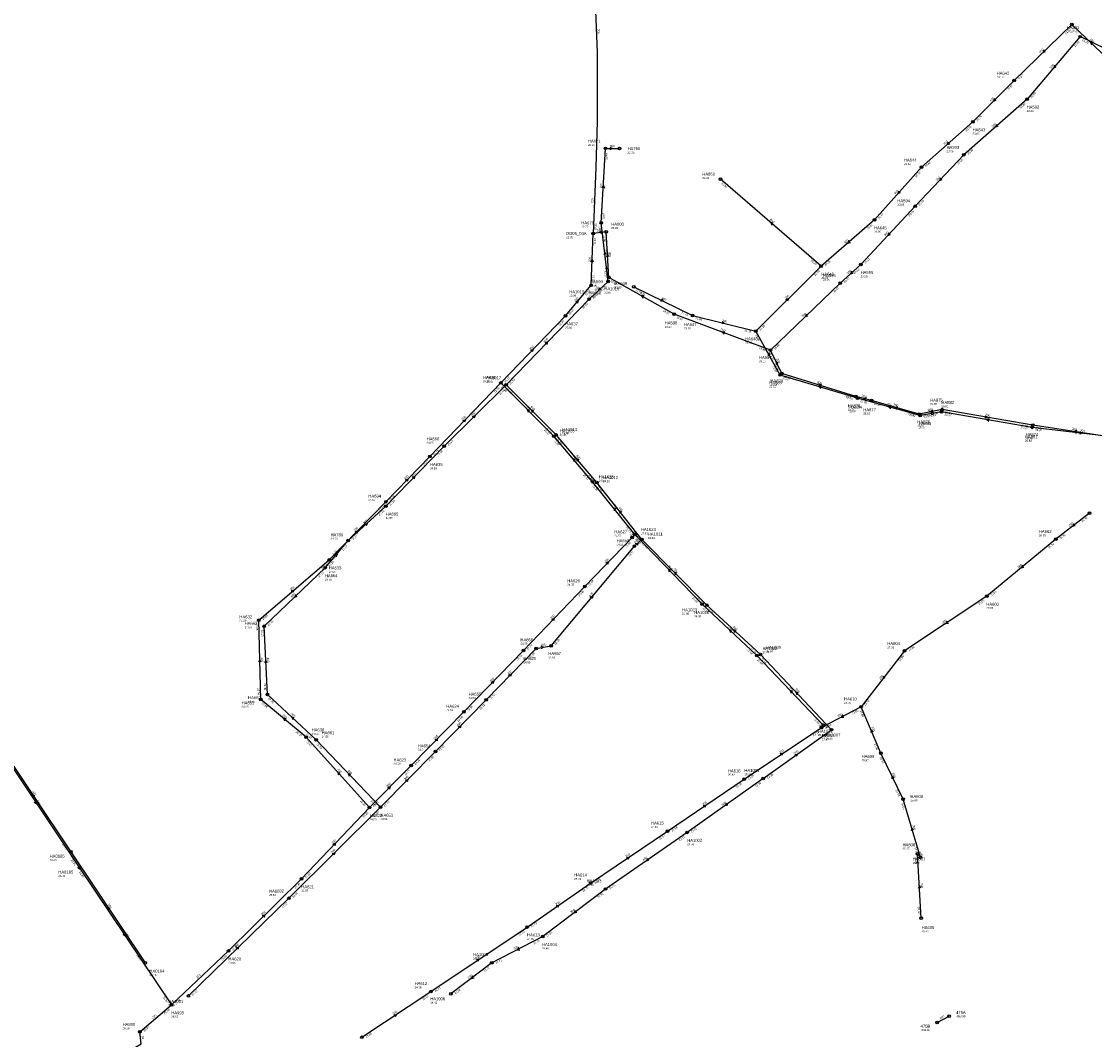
# Model space of a CAD drawing. Header units: metres. Extents: x 179992 to 198392, y 351761 to 369438.
# Tile 98 of 194: x 194643 to 195289, y 359329 to 359941. Entities that reach past the tile are written whole.
import ezdxf

# ---------------------------------------------------------------- set-up
doc = ezdxf.new("R2010")
doc.units = ezdxf.units.M

msp = doc.modelspace()

# ---------------------------------------------------------------- linework, layer by layer
at = {"layer": 'B-WE-RI-DRAINAGE-DRAIN_BETON_200', "linetype": 'Continuous'}
msp.add_lwpolyline([(195193.924, 359339.055), (195201.034, 359342.839)], dxfattribs=at)
at = {"layer": 'B-WE-RI-DRAINAGE-RIOOLPUT_INSPECTIEPUT'}
for centre in [(195201.03, 359342.84), (195193.92, 359339.05)]:
    msp.add_circle(centre, 0.8, dxfattribs=at)
at = {"layer": 'B-WE-RI-GWA-RIOOLLEIDING', "linetype": 'Continuous'}
for points in [[(195303.05, 359920.88), (195280, 359932)], [(195265.29, 359629.69), (195223.75, 359595.4)], [(195223.75, 359595.4), (195174.29, 359562.58)], [(195174.29, 359562.58), (195148.15, 359528.99)], [(195148.15, 359528.99), (195124.24, 359516.45)], [(195160.08, 359500.96), (195148.15, 359528.99)], [(195173.35, 359473.31), (195160.08, 359500.96)], [(195183.9, 359438.35), (195173.35, 359473.31)], [(195184.31, 359401.79), (195182.07, 359440.53)], [(195182.07, 359440.53), (195183.9, 359438.35)]]:
    msp.add_lwpolyline(points, dxfattribs=at)
at = {"layer": 'B-WE-RI-GWA-RIOOLLEIDING_BETON_300', "linetype": 'Continuous'}
for points in [[(195077.8, 359485.42), (195124.24, 359516.45)], [(195031.64, 359454.12), (195077.8, 359485.42)], [(194985.38, 359422.88), (195031.64, 359454.12)], [(194947.147, 359396.46), (194985.38, 359422.88)], [(194889.24, 359357.59), (194947.147, 359396.46)], [(194847.71, 359330.13), (194889.24, 359357.59)]]:
    msp.add_lwpolyline(points, dxfattribs=at)
at = {"layer": 'B-WE-RI-GWA-RIOOLLEIDING_PVC_200', "linetype": 'Continuous'}
msp.add_lwpolyline([(195285.52, 359645.41), (195265.29, 359629.69)], dxfattribs=at)
at = {"layer": 'B-WE-RI-GWA-RIOOLPUT_INSPECTIEPUT'}
for centre in [(195280, 359932), (195285.52, 359645.41), (195265.29, 359629.69), (195223.75, 359595.4), (195174.29, 359562.58), (195148.15, 359528.99), (195124.24, 359516.45), (195160.08, 359500.96), (195077.8, 359485.42), (195173.35, 359473.31), (195031.64, 359454.12), (195182.07, 359440.53), (195183.9, 359438.35), (194985.38, 359422.88), (195184.31, 359401.79), (194947.15, 359396.46), (194889.24, 359357.59), (194847.71, 359330.13)]:
    msp.add_circle(centre, 0.8, dxfattribs=at)
at = {"layer": 'B-WE-RI-GWA_STROMINGSRICHTING'}
for points in [[(195276.1, 359639), (195275.4, 359637.55), (195276.98, 359637.87)], [(195245.17, 359614.02), (195244.52, 359612.55), (195246.09, 359612.91)], [(195199.82, 359580.39), (195199.02, 359578.99), (195200.62, 359579.19)], [(195161.54, 359547.36), (195161.22, 359545.79), (195162.67, 359546.48)], [(195137.14, 359524.03), (195136.2, 359522.72), (195137.8, 359522.75)], [(195155.34, 359513.93), (195154.11, 359514.97), (195154.02, 359513.37)], [(195099.42, 359500.73), (195101.02, 359500.93), (195100.22, 359499.54)], [(195167.99, 359486.15), (195166.71, 359487.14), (195166.69, 359485.53)], [(195053.12, 359469.56), (195054.72, 359469.77), (195053.93, 359468.37)], [(195179.73, 359454.66), (195178.62, 359455.83), (195178.35, 359454.24)], [(195182.58, 359441.14), (195182.98, 359439.44), (195181.38, 359440.13)], [(195006.91, 359438.29), (195008.51, 359438.5), (195007.72, 359437.1)], [(195183.99, 359419.76), (195183.19, 359421.16), (195182.55, 359419.68)], [(194964.67, 359409.44), (194966.26, 359409.67), (194965.49, 359408.26)], [(194916.6, 359376.82), (194918.19, 359377.03), (194917.4, 359375.62)], [(194866.88, 359343.67), (194868.47, 359343.86), (194867.67, 359342.47)]]:
    msp.add_lwpolyline(points, dxfattribs=at)
at = {"layer": 'B-WE-RI-HWA-RIOOLLEIDING', "linetype": 'Continuous'}
for points in [[(195145.99, 359714.57), (195099.47, 359728.49)], [(195183.72, 359704.1), (195145.99, 359714.57)], [(195196.49, 359706.28), (195183.72, 359704.1)], [(195251, 359697), (195196.49, 359706.28)], [(195311.18, 359689.95), (195251, 359697)]]:
    msp.add_lwpolyline(points, dxfattribs=at)
at = {"layer": 'B-WE-RI-HWA-RIOOLLEIDING_BETON_300', "linetype": 'Continuous'}
for points in [[(195297.26, 359917.99), (195275.02, 359939.37)], [(195084.87, 359754.91), (195124, 359793.99)], [(195011.28, 359781.54), (195046.74, 359764.25)], [(195046.74, 359764.25), (195084.87, 359754.91)], [(194922.55, 359533.12), (194952.54, 359564.02)], [(194891.98, 359502), (194922.55, 359533.12)], [(194858.9, 359468.49), (194891.98, 359502)], [(194803.831, 359413.729), (194858.9, 359468.49)], [(194672.552, 359441.686), (194717.294, 359374.891)], [(194994.29, 359419.315), (194956.537, 359390.694)], [(194743.314, 359354.973), (194803.831, 359413.729)], [(194956.537, 359390.694), (194925.872, 359374.884)]]:
    msp.add_lwpolyline(points, dxfattribs=at)
at = {"layer": 'B-WE-RI-HWA-RIOOLLEIDING_BETON_400', "linetype": 'Continuous'}
for points in [[(195275.02, 359939.37), (195240.24, 359905.64)], [(195240.24, 359905.64), (195215.43, 359880.76)], [(195215.43, 359880.76), (195184.43, 359853.46)], [(195184.43, 359853.46), (195156.24, 359821.76)], [(194961.6, 359565.57), (195011.67, 359625.51)], [(194790.86, 359536.37), (194788.86, 359577.33)], [(194952.54, 359564.02), (194961.6, 359565.57)], [(194820.17, 359509.03), (194790.86, 359536.37)], [(194626.28, 359510.66), (194672.552, 359441.686)], [(194858.9, 359468.49), (194820.17, 359509.03)], [(195043.491, 359453.387), (194994.29, 359419.315)]]:
    msp.add_lwpolyline(points, dxfattribs=at)
at = {"layer": 'B-WE-RI-HWA-RIOOLLEIDING_BETON_500', "linetype": 'Continuous'}
for points in [[(195156.24, 359821.76), (195124, 359793.99)], [(194897.19, 359685.71), (194934.488, 359722.518)], [(194862.14, 359649.62), (194897.19, 359685.71)], [(194839.45, 359628.9), (194862.14, 359649.62)], [(194825.71, 359612.57), (194839.45, 359628.9)], [(195011.67, 359625.51), (195016.163, 359629.631)], [(195055.366, 359589.973), (195016.163, 359629.631)], [(194788.86, 359577.33), (194825.71, 359612.57)], [(195087.513, 359560.376), (195055.366, 359589.973)], [(195130.308, 359515.127), (195087.513, 359560.376)], [(195089.285, 359485.825), (195130.308, 359515.127)], [(195089.285, 359485.825), (195043.491, 359453.387)]]:
    msp.add_lwpolyline(points, dxfattribs=at)
at = {"layer": 'B-WE-RI-HWA-RIOOLLEIDING_BETON_600', "linetype": 'Continuous'}
for points in [[(195124, 359793.99), (195063.481, 359846.242)], [(194964.728, 359692.416), (194934.488, 359722.518)], [(194989.117, 359663.852), (194964.728, 359692.416)], [(195016.163, 359629.631), (194989.117, 359663.852)]]:
    msp.add_lwpolyline(points, dxfattribs=at)
at = {"layer": 'B-WE-RI-HWA-RIOOLLEIDING_BETON_800', "linetype": 'Continuous'}
for points in [[(194991.78, 359820.04), (194994.27, 359864.83)], [(194994.27, 359864.83), (195002.8, 359864.73)], [(194995.851, 359784.683), (194991.78, 359820.04)], [(194984.433, 359774.188), (194995.851, 359784.683)], [(194934.488, 359722.518), (194984.433, 359774.188)]]:
    msp.add_lwpolyline(points, dxfattribs=at)
at = {"layer": 'B-WE-RI-HWA-RIOOLLEIDING_PVC_250', "linetype": 'Continuous'}
msp.add_lwpolyline([(194925.872, 359374.884), (194901.339, 359356.212)], dxfattribs=at)
at = {"layer": 'B-WE-RI-HWA-RIOOLLEIDING_PVC_315', "linetype": 'Continuous'}
msp.add_lwpolyline([(195099.47, 359728.49), (195084.87, 359754.91)], dxfattribs=at)
at = {"layer": 'B-WE-RI-HWA-RIOOLPUT_INSPECTIEPUT'}
for centre in [(195275.02, 359939.37), (195240.24, 359905.64), (195215.43, 359880.76), (194994.27, 359864.83), (195002.8, 359864.73), (195184.43, 359853.46), (195063.48, 359846.24), (194991.78, 359820.04), (195156.24, 359821.76), (195124, 359793.99), (194995.85, 359784.68), (195011.28, 359781.54), (194984.43, 359774.19), (195046.74, 359764.25), (195084.87, 359754.91), (195099.47, 359728.49), (194934.49, 359722.52), (195145.99, 359714.57), (195183.72, 359704.1), (195196.49, 359706.28), (195251, 359697), (194964.73, 359692.42), (194897.19, 359685.71), (194989.12, 359663.85), (194862.14, 359649.62), (194839.45, 359628.9), (195011.67, 359625.51), (195016.16, 359629.63), (194825.71, 359612.57), (195055.37, 359589.97), (194788.86, 359577.33), (194952.54, 359564.02), (194961.6, 359565.57), (195087.51, 359560.38), (194790.86, 359536.37), (194922.55, 359533.12), (194820.17, 359509.03), (195130.31, 359515.13), (194891.98, 359502), (195089.29, 359485.83), (194858.9, 359468.49), (195043.49, 359453.39), (194672.55, 359441.69), (194994.29, 359419.32), (194803.83, 359413.73), (194956.54, 359390.69), (194717.29, 359374.89), (194925.87, 359374.88), (194743.31, 359354.97), (194901.34, 359356.21)]:
    msp.add_circle(centre, 0.8, dxfattribs=at)
at = {"layer": 'B-WE-RI-HWA_STROMINGSRICHTING'}
for points in [[(195258.16, 359924.02), (195257.63, 359922.51), (195259.16, 359922.99)], [(195287.68, 359928.2), (195286.14, 359928.68), (195286.68, 359927.16)], [(195228.34, 359894.73), (195227.83, 359893.2), (195229.36, 359893.71)], [(194996.98, 359865.58), (194998.53, 359864.78), (194996.97, 359864.02)], [(195200.53, 359868.6), (195199.93, 359867.11), (195201.49, 359867.52)], [(194992.23, 359841.04), (194993.02, 359842.43), (194993.66, 359840.96)], [(195170.75, 359839.16), (195170.33, 359837.61), (195171.83, 359838.21)], [(195095.3, 359819.72), (195093.74, 359820.12), (195094.36, 359818.63)], [(195140.74, 359809.36), (195140.12, 359807.88), (195141.68, 359808.27)], [(194994.7, 359801.01), (194993.82, 359802.36), (194993.26, 359800.85)], [(194990.71, 359780.94), (194990.14, 359779.44), (194991.69, 359779.88)], [(195102.91, 359773.94), (195104.43, 359774.45), (195103.92, 359772.92)], [(195028.03, 359774.17), (195029.01, 359772.9), (195027.4, 359772.88)], [(195064.58, 359760.62), (195065.8, 359759.58), (195064.24, 359759.22)], [(194957.94, 359747.82), (194959.46, 359748.35), (194958.98, 359746.82)], [(195093.5, 359740.79), (195092.17, 359741.7), (195092.24, 359740.09)], [(195124.32, 359721.81), (195122.73, 359721.53), (195123.9, 359720.43)], [(194914.31, 359703.61), (194915.84, 359704.11), (194915.32, 359702.59)], [(194951.14, 359706.96), (194949.61, 359707.47), (194950.12, 359705.94)], [(195166.44, 359709.64), (195164.85, 359709.33), (195166.05, 359708.26)], [(195191.4, 359706.14), (195190.1, 359705.19), (195191.65, 359704.72)], [(195225.29, 359702.11), (195223.74, 359701.64), (195225.04, 359700.69)], [(195279.74, 359694.36), (195281.09, 359693.47), (195279.58, 359692.93)], [(194978.41, 359677.51), (194976.92, 359678.13), (194977.31, 359676.57)], [(194878.15, 359667.13), (194879.67, 359667.67), (194879.18, 359666.13)], [(195004.1, 359646.06), (195002.64, 359646.74), (195002.97, 359645.17)], [(194849.25, 359638.82), (194850.8, 359639.26), (194850.22, 359637.76)], [(195012.24, 359627.09), (195013.92, 359627.57), (195013.29, 359625.94)], [(194831.1, 359620.1), (194832.58, 359620.73), (194832.2, 359619.17)], [(195037.29, 359609.28), (195035.76, 359609.8), (195036.26, 359608.27)], [(194807.83, 359596.47), (194807.28, 359594.95), (194808.82, 359595.42)], [(194985.16, 359594.9), (194986.64, 359595.54), (194986.26, 359593.97)], [(195072.99, 359574.73), (195071.44, 359575.17), (195072.01, 359573.67)], [(194955.4, 359565.3), (194957.07, 359564.8), (194955.66, 359563.76)], [(194790.65, 359555.45), (194789.86, 359556.85), (194789.21, 359555.38)], [(194936.03, 359548.04), (194937.54, 359548.57), (194937.06, 359547.04)], [(195110.42, 359537.2), (195108.91, 359537.75), (195109.38, 359536.21)], [(194807.06, 359522.24), (194805.52, 359522.7), (194806.08, 359521.19)], [(194905.74, 359517.04), (194907.27, 359517.56), (194906.77, 359516.03)], [(195108.21, 359500.22), (195109.8, 359500.48), (195109.04, 359499.05)], [(194841.05, 359488.22), (194839.54, 359488.76), (194840.01, 359487.22)], [(194873.92, 359484.73), (194875.44, 359485.24), (194874.94, 359483.71)], [(194650.82, 359475.38), (194649.42, 359476.17), (194649.62, 359474.58)], [(195067.15, 359471.03), (195066.39, 359469.61), (195067.98, 359469.85)], [(194829.84, 359440.6), (194831.37, 359441.11), (194830.85, 359439.58)], [(195019.66, 359437.76), (195018.89, 359436.35), (195020.48, 359436.58)], [(194696.32, 359407.49), (194694.92, 359408.29), (194695.13, 359406.69)], [(194976.13, 359406.45), (194975.41, 359405), (194977, 359405.3)], [(194772.04, 359383.86), (194773.57, 359384.35), (194773.04, 359382.83)], [(194942.15, 359384.09), (194941.2, 359382.79), (194942.81, 359382.81)], [(194914.32, 359366.99), (194913.61, 359365.55), (194915.19, 359365.85)]]:
    msp.add_lwpolyline(points, dxfattribs=at)
at = {"layer": 'B-WE-RI-PERSLEIDING-POMPPUT'}
msp.add_circle((194986.92, 359813.58), 0.8, dxfattribs=at)
at = {"layer": 'B-WE-RI-PERSLEIDING_PP_200', "linetype": 'Continuous'}
msp.add_lwpolyline([(194988.235, 359947.495), (194989.262, 359922.514), (194989.262, 359881.109), (194988.577, 359853.391), (194986.92, 359813.58)], dxfattribs=at)
at = {"layer": 'B-WE-RI-PERSLEIDING_PP_63', "linetype": 'Continuous'}
msp.add_lwpolyline([(194599.199, 359215.166), (194604.753, 359221.383), (194617.936, 359236.097), (194626.874, 359246.095), (194640.027, 359260.712), (194656.321, 359278.844), (194672.723, 359295.848), (194689.276, 359309.542), (194701.315, 359318.119), (194714.858, 359326.245), (194714.14, 359333.42)], dxfattribs=at)
at = {"layer": 'B-WE-RI-VWA-RIOOLLEIDING', "linetype": 'Continuous'}
for points in [[(195100.35, 359729.42), (195093.59, 359743.5)], [(195145.03, 359715.55), (195100.35, 359729.42)], [(195154.31, 359713.1), (195145.03, 359715.55)], [(195183.09, 359704.96), (195154.31, 359713.1)], [(195196.92, 359707.65), (195183.09, 359704.96)], [(195251.47, 359698.33), (195196.92, 359707.65)], [(195301.2, 359690.73), (195251.47, 359698.33)], [(194626.17, 359508.96), (194677.728, 359432.141)], [(194677.728, 359432.141), (194733.127, 359349.619)]]:
    msp.add_lwpolyline(points, dxfattribs=at)
at = {"layer": 'B-WE-RI-VWA-RIOOLLEIDING_BETON_300', "linetype": 'Continuous'}
for points in [[(195280, 359932), (195248.08, 359894.45)], [(195248.08, 359894.45), (195210, 359861)], [(195210, 359861), (195180.61, 359829.97)], [(195180.61, 359829.97), (195148, 359795)], [(194985.67, 359782.44), (194986.92, 359813.58)], [(194994.7, 359814.66), (194986.92, 359813.58)], [(194996.33, 359787.16), (194994.7, 359814.66)], [(195148, 359795), (195135.62, 359783.78)], [(194970.21, 359764.07), (194985.67, 359782.44)], [(195035.59, 359765.03), (194996.33, 359787.16)], [(195135.62, 359783.78), (195093.59, 359743.5)], [(194931.28, 359723.7), (194970.21, 359764.07)], [(195093.59, 359743.5), (195035.59, 359765.03)], [(194888.7, 359679.51), (194931.28, 359723.7)], [(194963.183, 359691.716), (194931.28, 359723.7)], [(194986.554, 359664.312), (194963.183, 359691.716)], [(194862.23, 359652.29), (194888.7, 359679.51)], [(195012.014, 359632.487), (194986.554, 359664.312)], [(194827.97, 359617.23), (194862.23, 359652.29)], [(195010.27, 359630.73), (195012.014, 359632.487)], [(195052.44, 359590.652), (195012.014, 359632.487)], [(194981.94, 359601.35), (195010.27, 359630.73)], [(194785.63, 359581.07), (194827.97, 359617.23)], [(194944.95, 359562.79), (194981.94, 359601.35)], [(195085.431, 359559.701), (195052.44, 359590.652)], [(194786.84, 359533.35), (194785.63, 359581.07)], [(194909.14, 359525.85), (194944.95, 359562.79)], [(195125.517, 359517.721), (195085.431, 359559.701)], [(194814.15, 359510.64), (194786.84, 359533.35)], [(194877.34, 359493.56), (194909.14, 359525.85)], [(195124.24, 359516.45), (195125.517, 359517.721)], [(194852.28, 359468.3), (194814.15, 359510.64)], [(194852.28, 359468.3), (194877.34, 359493.56)], [(194811.4, 359425.44), (194852.28, 359468.3)], [(194767.44, 359382.05), (194811.4, 359425.44)]]:
    msp.add_lwpolyline(points, dxfattribs=at)
at = {"layer": 'B-WE-RI-VWA-RIOOLLEIDING_PVC_200', "linetype": 'Continuous'}
msp.add_lwpolyline([(194714.14, 359333.42), (194733.127, 359349.619)], dxfattribs=at)
at = {"layer": 'B-WE-RI-VWA-RIOOLLEIDING_PVC_315', "linetype": 'Continuous'}
msp.add_lwpolyline([(194733.127, 359349.619), (194767.44, 359382.05)], dxfattribs=at)
at = {"layer": 'B-WE-RI-VWA-RIOOLPUT_INSPECTIEPUT'}
for centre in [(195248.08, 359894.45), (195210, 359861), (195180.61, 359829.97), (194994.7, 359814.66), (195148, 359795), (194996.33, 359787.16), (194985.67, 359782.44), (195135.62, 359783.78), (194970.21, 359764.07), (195035.59, 359765.03), (195093.59, 359743.5), (195100.35, 359729.42), (194931.28, 359723.7), (195145.03, 359715.55), (195154.31, 359713.1), (195183.09, 359704.96), (195196.92, 359707.65), (195251.47, 359698.33), (194963.18, 359691.72), (194888.7, 359679.51), (194986.55, 359664.31), (194862.23, 359652.29), (195012.01, 359632.49), (195010.27, 359630.73), (194827.97, 359617.23), (194981.94, 359601.35), (195052.44, 359590.65), (194785.63, 359581.07), (194944.95, 359562.79), (195085.43, 359559.7), (194786.84, 359533.35), (194909.14, 359525.85), (195125.52, 359517.72), (194814.15, 359510.64), (194877.34, 359493.56), (194852.28, 359468.3), (194677.73, 359432.14), (194811.4, 359425.44), (194767.44, 359382.05), (194733.13, 359349.62), (194714.14, 359333.42)]:
    msp.add_circle(centre, 0.8, dxfattribs=at)
at = {"layer": 'B-WE-RI-VWA_STROMINGSRICHTING'}
for points in [[(195264.42, 359914.79), (195264.04, 359913.22), (195265.52, 359913.86)], [(195229.65, 359879.22), (195229.04, 359877.72), (195230.6, 359878.13)], [(195195.77, 359847.03), (195195.3, 359845.48), (195196.82, 359846.04)], [(194992.25, 359815.11), (194990.81, 359814.12), (194992.46, 359813.56)], [(195164.76, 359814.03), (195164.3, 359812.48), (195165.81, 359813.05)], [(194996.32, 359799.52), (194995.52, 359800.91), (194994.88, 359799.43)], [(194985.52, 359796.6), (194986.3, 359798.01), (194986.96, 359796.54)], [(195142.39, 359790.89), (195141.81, 359789.39), (195143.36, 359789.82)], [(195017.57, 359776.02), (195015.96, 359776.09), (195016.86, 359774.76)], [(194976.46, 359772.62), (194977.94, 359773.26), (194977.56, 359771.69)], [(195115.15, 359765.16), (195114.6, 359763.64), (195116.14, 359764.12)], [(195066.19, 359754.44), (195064.59, 359754.27), (195065.69, 359753.09)], [(194949.23, 359743.35), (194950.74, 359743.89), (194950.26, 359742.35)], [(195098.24, 359735.47), (195096.97, 359736.46), (195096.94, 359734.85)], [(195124.28, 359722.75), (195122.69, 359722.48), (195123.85, 359721.37)], [(195151.38, 359714.68), (195149.67, 359714.32), (195150.98, 359713.17)], [(194948.76, 359707.2), (194947.23, 359707.71), (194947.74, 359706.18)], [(195170.28, 359709.33), (195168.7, 359709.03), (195169.89, 359707.95)], [(195191.28, 359707.29), (195190.01, 359706.31), (195191.56, 359705.87)], [(195222.9, 359703.94), (195224.2, 359702.99), (195222.65, 359702.52)], [(194908.47, 359701.07), (194909.99, 359701.6), (194909.51, 359700.07)], [(195277.87, 359695.02), (195276.34, 359694.53), (195277.65, 359693.6)], [(194976.35, 359677.39), (194974.87, 359678.01), (194975.26, 359676.45)], [(194873.94, 359665.37), (194875.47, 359665.9), (194874.98, 359664.37)], [(195000.75, 359647.72), (194999.28, 359648.4), (194999.62, 359646.83)], [(194843.58, 359634.23), (194845.1, 359634.76), (194844.61, 359633.23)], [(195009.49, 359631.05), (195011.14, 359631.61), (195010.6, 359629.95)], [(194994.59, 359615.5), (194996.1, 359616.04), (194995.62, 359614.5)], [(195033.75, 359611.03), (195032.23, 359611.57), (195032.71, 359610.03)], [(194805.24, 359598.76), (194806.8, 359599.15), (194806.17, 359597.67)], [(194961.93, 359581.53), (194963.45, 359582.07), (194962.97, 359580.53)], [(195070.48, 359574.72), (195068.94, 359575.18), (195069.49, 359573.67)], [(194786.99, 359555.79), (194786.23, 359557.21), (194785.55, 359555.75)], [(194925.53, 359543.79), (194927.05, 359544.32), (194926.56, 359542.78)], [(195106.99, 359538.17), (195105.47, 359538.71), (195105.95, 359537.17)], [(194802.06, 359521.63), (194800.49, 359521.99), (194801.14, 359520.52)], [(195123.22, 359516.54), (195124.88, 359517.09), (195124.32, 359515.43)], [(194891.72, 359509.18), (194893.24, 359509.7), (194892.74, 359508.17)], [(194834.71, 359488.88), (194833.21, 359489.47), (194833.64, 359487.92)], [(194863.28, 359480.41), (194864.81, 359480.93), (194864.31, 359479.4)], [(194651.74, 359472.15), (194651.95, 359470.55), (194650.55, 359471.34)], [(194830.33, 359446.32), (194831.84, 359446.87), (194831.37, 359445.33)], [(194787.89, 359403.25), (194789.42, 359403.74), (194788.9, 359402.22)], [(194705.22, 359392.48), (194705.43, 359390.88), (194704.03, 359391.67)]]:
    msp.add_lwpolyline(points, dxfattribs=at)

# ---------------------------------------------------------------- texts
at = {"layer": 'B-WE-RI-DRAINAGE_AFM'}
msp.add_text('200', height=1.3, rotation=28.02, dxfattribs=at).set_placement((195195.74, 359340.91))
at = {"layer": 'B-WE-RI-DRAINAGE_PUTDEKSELNIVEAU'}
for p in [(195205.27, 359342.15), (195183.93, 359333.86)]:
    msp.add_text('-999.99', height=1.2, dxfattribs=at).set_placement(p)
at = {"layer": 'B-WE-RI-DRAINAGE_PUTNUMMER'}
for s, p in [('475A', (195205.27, 359344.19)), ('475B', (195183.93, 359335.9))]:
    msp.add_text(s, height=1.8, dxfattribs=at).set_placement(p)
at = {"layer": 'B-WE-RI-GWA_AFM'}
for s, rotation, p in [('200', 37.85, (195273.69, 359637.21)), ('200', 39.54, (195242.82, 359612.13)), ('200', 33.57, (195197.29, 359578.77)), ('200', 52.11, (195159.65, 359545.04)), ('250', 27.68, (195134.45, 359522.69)), ('200', -66.94, (195154.22, 359516.71)), ('300', 33.75, (195099.29, 359500.71)), ('200', -64.36, (195166.75, 359488.87)), ('300', 34.14, (195052.98, 359469.55)), ('200', -73.21, (195178.92, 359457.57)), ('300', 34.03, (195006.78, 359438.27)), ('200', -49.99, (195182.58, 359441.13)), ('200', -86.69, (195183.87, 359422.76)), ('300', 34.65, (194964.54, 359409.42)), ('300', 33.87, (194916.46, 359376.8)), ('300', 33.47, (194866.74, 359343.65))]:
    msp.add_text(s, height=1.3, rotation=rotation, dxfattribs=at).set_placement(p)
at = {"layer": 'B-WE-RI-GWA_BOB'}
for s, rotation, p in [('21.00', -25.75, (195281.02, 359929.51)), ('25.35', 37.85, (195281.26, 359639.82)), ('25.20', 37.85, (195267.97, 359629.5)), ('25.20', 39.54, (195261.19, 359623.97)), ('25.03', 39.54, (195226.44, 359595.29)), ('25.03', 33.57, (195219.08, 359590.14)), ('24.86', 33.57, (195176.95, 359562.19)), ('24.86', 52.11, (195171.53, 359556.11)), ('24.69', 52.11, (195150.8, 359529.46)), ('23.86', 27.68, (195142.96, 359524.24)), ('23.86', -66.94, (195147.28, 359526.44)), ('23.76', 27.68, (195126.85, 359515.78)), ('22.15', 33.75, (195119.59, 359511.18)), ('23.96', -66.94, (195155.76, 359506.51)), ('23.96', -64.36, (195159.32, 359498.38)), ('22.34', 33.75, (195080.46, 359485.03)), ('22.34', 34.14, (195073.18, 359480.11)), ('24.06', -64.36, (195168.79, 359478.66)), ('24.06', -73.21, (195172.2, 359470.88)), ('22.54', 34.03, (195027.01, 359448.82)), ('22.54', 34.14, (195034.31, 359453.75)), ('24.16', -73.21, (195180.21, 359444.34)), ('24.26', -86.69, (195180.39, 359438.43)), ('22.73', 34.65, (194980.81, 359417.53)), ('22.73', 34.03, (194988.04, 359422.51)), ('24.36', -86.69, (195182.12, 359408.47)), ('22.92', 33.87, (194942.5, 359391.18)), ('22.92', 34.65, (194949.82, 359396.12)), ('23.11', 33.47, (194884.56, 359352.34)), ('23.11', 33.87, (194891.9, 359357.21)), ('23.30', 33.47, (194850.37, 359329.73))]:
    msp.add_text(s, height=1.2, rotation=rotation, dxfattribs=at).set_placement(p)
at = {"layer": 'B-WE-RI-GWA_PUTDEKSELNIVEAU'}
for s, p in [('23.20', (195271.8, 359934.66)), ('26.85', (195255.13, 359631.43)), ('27.08', (195223.5, 359587.67)), ('27.03', (195163.88, 359564.11)), ('26.70', (195137.93, 359530.68)), ('26.17', (195124.49, 359508.72)), ('25.90', (195148.49, 359496.07)), ('25.32', (195067.99, 359487.41)), ('25.80', (195177.83, 359472.09)), ('24.67', (195021.76, 359456.06)), ('25.67', (195173.07, 359442.94)), ('25.68', (195179.2, 359434.41)), ('24.61', (194975.5, 359424.82)), ('25.42', (195184.56, 359393.16)), ('24.55', (194947.15, 359388.72)), ('24.36', (194879.43, 359359.58))]:
    msp.add_text(s, height=1.2, dxfattribs=at).set_placement(p)
at = {"layer": 'B-WE-RI-GWA_PUTNUMMER'}
for s, p in [('HA591', (195271.8, 359936.7)), ('HA602', (195255.13, 359633.47)), ('HA603', (195223.5, 359589.71)), ('HA604', (195163.88, 359566.15)), ('HA610', (195137.93, 359532.72)), ('HA617', (195124.49, 359510.76)), ('HA609', (195148.49, 359498.11)), ('HA616', (195067.99, 359489.45)), ('HA608', (195177.83, 359474.13)), ('HA615', (195021.76, 359458.1)), ('HA606', (195173.07, 359444.98)), ('HA607', (195179.2, 359436.45)), ('HA614', (194975.5, 359426.86)), ('HA605', (195184.56, 359395.2)), ('HA613', (194947.15, 359390.76)), ('HA612', (194879.43, 359361.62))]:
    msp.add_text(s, height=1.8, dxfattribs=at).set_placement(p)
at = {"layer": 'B-WE-RI-HWA_AFM'}
for s, rotation, p in [('300', -43.87, (195285.56, 359930.34)), ('400', 44.12, (195255.96, 359921.97)), ('400', 45.08, (195226.18, 359892.64)), ('800', -0.67, (194996.98, 359865.59)), ('400', 41.37, (195198.25, 359866.68)), ('800', 86.82, (194992.16, 359840.92)), ('400', 48.35, (195168.71, 359836.99)), ('600', -40.81, (195093.06, 359821.75)), ('500', 40.74, (195138.43, 359807.43)), ('800', -83.43, (194994.42, 359804.03)), ('800', 42.59, (194988.46, 359778.95)), ('300', -25.99, (195027.95, 359774.29)), ('300', 44.96, (195102.78, 359773.9)), ('300', -13.76, (195064.48, 359760.73)), ('800', 45.97, (194957.81, 359747.76)), ('315', -61.07, (195092.1, 359743.44)), ('250', -16.66, (195121.46, 359722.72)), ('250', -15.51, (195163.57, 359710.5)), ('500', 44.62, (194914.19, 359703.59)), ('600', -44.87, (194949.05, 359709.12)), ('250', 9.69, (195188.45, 359705.71)), ('250', -9.66, (195222.35, 359702.64)), ('250', -6.68, (195279.64, 359694.43)), ('600', -49.51, (194976.5, 359679.82)), ('500', 45.84, (194878.02, 359667.07)), ('600', -51.68, (195002.28, 359648.45)), ('500', 42.4, (194849.11, 359638.76)), ('500', 42.53, (195012.24, 359627.07)), ('500', 49.92, (194830.98, 359620.06)), ('500', -45.33, (195035.23, 359611.49)), ('500', 43.72, (194805.62, 359594.41)), ('400', 50.13, (194985.04, 359594.84)), ('500', -42.64, (195070.83, 359576.82)), ('400', 9.71, (194955.4, 359565.3)), ('400', -87.2, (194790.56, 359558.44)), ('300', 45.86, (194935.89, 359547.98)), ('500', -46.6, (195108.39, 359539.41)), ('400', -43.01, (194804.91, 359524.32)), ('300', 45.51, (194905.62, 359516.98)), ('500', 35.54, (195108.08, 359500.2)), ('400', -46.31, (194839.02, 359490.41)), ('300', 45.37, (194873.79, 359484.67)), ('400', -56.14, (194649.19, 359477.9)), ('500', 35.31, (195064.67, 359469.32)), ('300', 44.84, (194829.7, 359440.58)), ('400', 34.7, (195017.17, 359436.11)), ('300', -56.18, (194694.69, 359410)), ('300', 37.17, (194973.69, 359404.68)), ('300', 44.15, (194771.91, 359383.81)), ('300', 27.27, (194939.46, 359382.76)), ('250', 37.27, (194911.9, 359365.25))]:
    msp.add_text(s, height=1.3, rotation=rotation, dxfattribs=at).set_placement(p)
at = {"layer": 'B-WE-RI-HWA_BOB'}
for s, rotation, p in [('21.00', 44.12, (195271.39, 359933.34)), ('21.00', -43.87, (195275.21, 359936.69)), ('20.87', 44.12, (195242.93, 359905.74)), ('20.87', 45.08, (195236.71, 359899.55)), ('20.79', 45.08, (195218.12, 359880.91)), ('20.79', 41.37, (195211.52, 359874.92)), ('20.57', 86.82, (194995.69, 359857.94)), ('20.68', 41.37, (195187.12, 359853.43)), ('20.68', 48.35, (195181.26, 359847.18)), ('20.00', -40.81, (195063.82, 359843.57)), ('20.67', 86.82, (194993.69, 359821.94)), ('20.47', 48.35, (195158.91, 359822.06)), ('20.67', -83.43, (194990.22, 359817.85)), ('20.47', 40.74, (195152.26, 359815.96)), ('20.30', -40.81, (195117.68, 359797.07)), ('20.36', 40.74, (195126.69, 359793.93)), ('20.77', -83.43, (194993.29, 359791.23)), ('21.09', 44.96, (195120.46, 359787.91)), ('21.06', 42.59, (194992.06, 359778.76)), ('20.85', 42.59, (194987.12, 359774.22)), ('21.60', -25.99, (195012.29, 359779.05)), ('20.85', 45.97, (194981, 359768.05)), ('21.44', -25.99, (195039.84, 359765.61)), ('21.44', -13.76, (195048.25, 359762.03)), ('21.28', -13.76, (195077.84, 359754.78)), ('21.28', 44.96, (195087.56, 359755.05)), ('22.00', -61.07, (195084.26, 359752.29)), ('22.07', -61.07, (195094.61, 359733.57)), ('21.63', 45.97, (194937.17, 359722.71)), ('22.07', -16.66, (195100.87, 359726.19)), ('21.90', 44.62, (194930.91, 359716.46)), ('21.63', -44.87, (194934.64, 359719.83)), ('22.16', -16.66, (195138.96, 359714.79)), ('22.95', -15.51, (195147.44, 359712.3)), ('23.04', -15.51, (195176.69, 359704.18)), ('23.04', 9.69, (195185.99, 359702.66)), ('23.07', 9.69, (195190.09, 359703.36)), ('23.07', -9.66, (195198.16, 359704.17)), ('23.32', -9.66, (195243.99, 359696.37)), ('21.76', -44.87, (194958.64, 359695.94)), ('23.32', -6.68, (195252.78, 359694.98)), ('21.97', 44.62, (194899.88, 359685.83)), ('21.76', -49.51, (194964.66, 359689.73)), ('22.00', 45.84, (194893.74, 359679.58)), ('21.84', -49.51, (194983.33, 359667.85)), ('21.84', -51.68, (194988.94, 359661.17)), ('22.10', 45.84, (194864.82, 359649.8)), ('22.10', 42.4, (194858.33, 359643.71)), ('22.17', 42.4, (194842.14, 359628.92)), ('21.96', -51.68, (195010.53, 359633.85)), ('22.17', 49.92, (194836.45, 359622.54)), ('21.96', -45.33, (195016.29, 359626.94)), ('22.17', 50.13, (195008.69, 359619.14)), ('22.20', 49.92, (194828.37, 359612.94)), ('22.20', 43.72, (194822.04, 359606.57)), ('22.01', -45.33, (195049.31, 359593.54)), ('22.01', -42.64, (195055.62, 359587.29)), ('22.15', 43.72, (194791.55, 359577.41)), ('22.15', -87.2, (194787.16, 359575.24)), ('22.35', 50.13, (194964.26, 359565.95)), ('22.39', 45.86, (194949.1, 359557.89)), ('22.18', -42.64, (195081.29, 359563.66)), ('22.18', -46.6, (195087.58, 359557.69)), ('22.40', -87.2, (194788.73, 359543.07)), ('22.52', 45.86, (194925.23, 359533.3)), ('22.40', -43.01, (194791.09, 359533.69)), ('22.52', 45.51, (194919.07, 359527.01)), ('22.23', -46.6, (195124.33, 359518.83)), ('22.53', -43.01, (194813.97, 359512.35)), ('22.23', 35.54, (195125.82, 359509.71)), ('22.53', -46.31, (194820.25, 359506.34)), ('22.65', 45.51, (194894.67, 359502.17)), ('22.65', 45.37, (194888.48, 359495.9)), ('22.28', 35.54, (195091.96, 359485.52)), ('22.28', 35.31, (195084.78, 359480.43)), ('22.66', -46.31, (194852.9, 359472.16)), ('22.78', 45.37, (194861.59, 359468.65)), ('22.80', 44.84, (194855.35, 359462.42)), ('22.11', 35.31, (195046.16, 359453.07)), ('24.21', -56.14, (194667.27, 359446.33)), ('22.11', 34.7, (195038.93, 359448.04)), ('24.21', -56.18, (194672.17, 359439.02)), ('21.91', 34.7, (194996.96, 359418.97)), ('22.97', 44.84, (194806.52, 359413.86)), ('21.91', 37.17, (194989.96, 359413.77)), ('22.97', 44.15, (194800.21, 359407.7)), ('21.81', 37.17, (194959.22, 359390.47)), ('21.81', 27.27, (194951.32, 359385.98)), ('24.28', -56.18, (194712.01, 359379.54)), ('21.72', 27.27, (194928.47, 359374.2)), ('21.72', 37.27, (194921.55, 359369.33)), ('23.17', 44.15, (194746, 359355.07)), ('21.62', 37.27, (194904.02, 359355.99))]:
    msp.add_text(s, height=1.2, rotation=rotation, dxfattribs=at).set_placement(p)
at = {"layer": 'B-WE-RI-HWA_PUTDEKSELNIVEAU'}
for s, p in [('23.10', (195229.71, 359907.05)), ('23.05', (195215.26, 359873.02)), ('22.25', (194983.8, 359866.3)), ('22.25', (195007.6, 359861.71)), ('23.12', (195173.9, 359854.87)), ('22.40', (195052.6, 359846.39)), ('22.75', (194979.78, 359817.02)), ('23.05', (195155.91, 359814.03)), ('23.01', (195124.17, 359786.25)), ('23.33', (194999.73, 359780.63)), ('23.66', (194972.52, 359775.66)), ('23.67', (194993.67, 359777.47)), ('23.19', (195041.5, 359755.9)), ('23.07', (195078.31, 359747.29)), ('24.62', (194922.51, 359723.93)), ('23.52', (195092.85, 359720.92)), ('26.01', (195196.49, 359709.04)), ('25.30', (195141.07, 359706.12)), ('25.97', (195182.72, 359696.46)), ('24.46', (194968.24, 359692.75)), ('24.55', (194886.66, 359687.12)), ('26.44', (195246.73, 359688.41)), ('24.53', (194992.85, 359663.93)), ('24.55', (194862.06, 359641.88)), ('24.56', (194828.86, 359629.35)), ('24.51', (195001.02, 359625.9)), ('24.64', (195019.79, 359629.84)), ('24.55', (194825.46, 359604.84)), ('24.88', (195047.71, 359582.68)), ('24.54', (194777.21, 359576.19)), ('24.55', (194943.16, 359566.26)), ('25.84', (195090.91, 359561.73)), ('24.58', (194959.96, 359558.12)), ('24.55', (194779.27, 359531.48)), ('24.54', (194911.96, 359533.57)), ('24.55', (194823.56, 359510.38)), ('26.39', (195126.69, 359509.04)), ('24.51', (194881.39, 359502.45)), ('25.34', (195077.89, 359487.72)), ('24.58', (194858.9, 359460.75)), ('24.63', (195043.49, 359445.65)), ('26.40', (194659.89, 359436.13)), ('24.43', (194982.9, 359421.21)), ('25.63', (194791.86, 359415.14)), ('24.48', (194956.12, 359382.97)), ('24.42', (194914.69, 359376.91)), ('26.45', (194719.91, 359367.03)), ('25.84', (194731.22, 359348.7)), ('24.41', (194888.87, 359350.38))]:
    msp.add_text(s, height=1.2, dxfattribs=at).set_placement(p)
at = {"layer": 'B-WE-RI-HWA_PUTNUMMER'}
for s, p in [('HA642', (195229.71, 359909.09)), ('HA643', (195215.26, 359875.06)), ('HA671', (194983.8, 359868.34)), ('HA790', (195007.6, 359863.75)), ('HA644', (195173.9, 359856.91)), ('HA650', (195052.6, 359848.43)), ('HA670', (194979.78, 359819.06)), ('HA645', (195155.91, 359816.07)), ('HA649', (195124.17, 359788.29)), ('HA1016', (194993.67, 359779.51)), ('HA646', (194999.73, 359782.67)), ('HA1015', (194972.52, 359777.7)), ('HA647', (195041.5, 359757.94)), ('HA648', (195078.31, 359749.33)), ('HA1017', (194922.51, 359725.97)), ('HA885', (195092.85, 359722.96)), ('HA884', (195141.07, 359708.16)), ('HA882', (195196.49, 359711.08)), ('HA883', (195182.72, 359698.5)), ('HA666', (194886.66, 359689.16)), ('HA1013', (194968.24, 359694.79)), ('HA881', (195246.73, 359690.45)), ('HA1012', (194992.85, 359665.97)), ('HA665', (194862.06, 359643.92)), ('HA780', (194828.86, 359631.39)), ('HA1011', (195019.79, 359631.88)), ('HA658', (195001.02, 359627.94)), ('HA664', (194825.46, 359606.88)), ('HA1010', (195047.71, 359584.72)), ('HA663', (194777.21, 359578.23)), ('HA656', (194943.16, 359568.3)), ('HA657', (194959.96, 359560.16)), ('HA1009', (195090.91, 359563.77)), ('HA655', (194911.96, 359535.61)), ('HA662', (194779.27, 359533.52)), ('HA661', (194823.56, 359512.42)), ('HA1007', (195126.69, 359511.08)), ('HA654', (194881.39, 359504.49)), ('HA1001', (195077.89, 359489.76)), ('HA653', (194858.9, 359462.79)), ('HA1002', (195043.49, 359447.69)), ('HA0165', (194659.89, 359438.17)), ('HA1003', (194982.9, 359423.25)), ('HA1032', (194791.86, 359417.18)), ('HA1005', (194914.69, 359378.95)), ('HA1004', (194956.12, 359385.01)), ('HA0164', (194719.91, 359369.07)), ('HA1031', (194731.22, 359350.74)), ('HA1006', (194888.87, 359352.42))]:
    msp.add_text(s, height=1.8, dxfattribs=at).set_placement(p)
at = {"layer": 'B-WE-RI-PERSLEIDING_AFM'}
for s, rotation, p in [('200', -87.65, (194989.47, 359936.59)), ('200', 87.62, (194986.91, 359831.97)), ('63', -84.29, (194715.17, 359330.95))]:
    msp.add_text(s, height=1.3, rotation=rotation, dxfattribs=at).set_placement(p)
at = {"layer": 'B-WE-RI-PERSLEIDING_BOB'}
msp.add_text('19.35', height=1.2, rotation=87.62, dxfattribs=at).set_placement((194988.8, 359815.5))
at = {"layer": 'B-WE-RI-PERSLEIDING_PUTDEKSELNIVEAU'}
msp.add_text('22.30', height=1.2, dxfattribs=at).set_placement((194970.6, 359810.72))
at = {"layer": 'B-WE-RI-PERSLEIDING_PUTNUMMER'}
msp.add_text('DG05_04A', height=1.8, dxfattribs=at).set_placement((194970.6, 359812.76))
at = {"layer": 'B-WE-RI-VWA_AFM'}
for s, rotation, p in [('300', 49.63, (195262.44, 359912.54)), ('300', 41.3, (195227.36, 359877.27)), ('300', 46.55, (195193.67, 359844.91)), ('300', 7.9, (194989.16, 359814.68)), ('300', 47, (195162.68, 359811.88)), ('300', -86.61, (194996.2, 359802.51)), ('300', 87.7, (194985.46, 359796.47)), ('300', 42.19, (195140.13, 359788.89)), ('300', 49.92, (194976.34, 359772.56)), ('300', -29.41, (195014.98, 359777.55)), ('300', 43.78, (195112.94, 359763.09)), ('300', -20.37, (195063.4, 359755.51)), ('300', 46.04, (194949.11, 359743.29)), ('200', -64.35, (195097, 359738.21)), ('200', -17.25, (195121.43, 359723.71)), ('200', -14.79, (195148.36, 359715.47)), ('300', -45.07, (194946.68, 359709.36)), ('200', -15.79, (195167.42, 359710.22)), ('300', 46.06, (194908.34, 359701.01)), ('200', 11.01, (195188.32, 359706.77)), ('200', -9.7, (195222.79, 359704.02)), ('200', -8.69, (195274.9, 359695.55)), ('300', -49.54, (194974.45, 359679.69)), ('300', 45.8, (194873.82, 359665.33)), ('300', -51.34, (194998.92, 359650.11)), ('300', 45.66, (194843.44, 359634.17)), ('300', 45.21, (195009.49, 359631.05)), ('300', 46.04, (194994.47, 359615.45)), ('300', -45.98, (195031.72, 359613.23)), ('300', 40.5, (194805.1, 359598.75)), ('300', 46.19, (194961.8, 359581.48)), ('300', -43.17, (195068.33, 359576.82)), ('300', -88.55, (194786.97, 359558.8)), ('300', 45.89, (194925.41, 359543.73)), ('300', -46.32, (195104.95, 359540.38)), ('300', -39.75, (194799.8, 359523.6)), ('300', 44.87, (195123.22, 359516.55)), ('300', 45.44, (194891.58, 359509.14)), ('300', -47.99, (194832.75, 359491.15)), ('300', 45.23, (194863.17, 359480.39)), ('315', -56.13, (194651.73, 359472.28)), ('300', 46.35, (194830.2, 359446.29)), ('300', 44.63, (194787.76, 359403.21)), ('315', -56.13, (194705.19, 359392.59)), ('315', 43.38, (194748.6, 359365.35)), ('200', 40.47, (194721.95, 359341.12))]:
    msp.add_text(s, height=1.3, rotation=rotation, dxfattribs=at).set_placement(p)
at = {"layer": 'B-WE-RI-VWA_BOB'}
for s, rotation, p in [('21.00', 49.63, (195276.97, 359925.65)), ('20.80', 49.63, (195250.75, 359894.81)), ('20.80', 41.3, (195244.16, 359888.61)), ('20.59', 46.55, (195206.63, 359854.83)), ('20.59', 41.3, (195212.69, 359860.97)), ('20.40', 46.55, (195183.29, 359830.18)), ('20.40', 47, (195177.29, 359823.77)), ('20.67', 87.7, (194988.45, 359806.71)), ('19.40', -86.61, (194993.02, 359812.56)), ('20.12', 47, (195150.68, 359795.24)), ('20.82', 87.7, (194987.55, 359784.37)), ('19.47', -86.61, (194994.13, 359793.84)), ('20.07', 42.19, (195138.31, 359783.79)), ('20.12', 42.19, (195144.17, 359789.1)), ('19.47', -29.41, (194997.19, 359784.61)), ('20.07', 43.78, (195131.96, 359777.78)), ('20.82', 49.92, (194982.67, 359776.08)), ('20.97', 49.92, (194972.87, 359764.44)), ('20.97', 46.04, (194966.79, 359757.93)), ('19.67', -29.41, (195028.78, 359766.8)), ('19.67', -20.37, (195036.84, 359762.65)), ('19.89', -20.37, (195086.59, 359744.18)), ('19.89', 43.78, (195096.28, 359743.58)), ('22.20', -64.35, (195092.83, 359740.92)), ('22.25', -64.35, (195095.78, 359734.77)), ('21.12', 46.04, (194933.96, 359723.89)), ('22.25', -17.25, (195101.73, 359727.11)), ('22.06', 46.06, (194927.86, 359717.55)), ('21.25', -45.07, (194931.42, 359721.01)), ('22.33', -17.25, (195138, 359715.85)), ('23.95', -15.79, (195155.74, 359710.82)), ('24.09', -15.79, (195176.06, 359705.08)), ('24.09', 11.01, (195185.4, 359703.57)), ('24.11', 11.01, (195190.59, 359704.58)), ('24.11', -9.7, (195198.59, 359705.54)), ('24.08', -9.7, (195244.46, 359697.7)), ('24.08', -8.69, (195253.18, 359696.25)), ('21.32', -45.07, (194957.11, 359695.26)), ('21.32', -49.54, (194963.11, 359689.03)), ('22.22', 46.06, (194891.38, 359679.7)), ('22.22', 45.8, (194885.25, 359673.38)), ('21.37', -49.54, (194980.77, 359668.32)), ('21.37', -51.34, (194986.4, 359661.63)), ('22.38', 45.8, (194864.91, 359652.47)), ('22.38', 45.66, (194858.76, 359646.17)), ('21.43', -51.34, (195006.36, 359636.67)), ('21.60', 46.04, (195006.85, 359624.59)), ('21.43', -45.98, (195012.11, 359629.8)), ('22.54', 45.66, (194830.66, 359617.4)), ('22.54', 40.5, (194823.97, 359611.45)), ('21.86', 46.04, (194984.62, 359601.54)), ('22.46', 46.19, (194978.53, 359595.2)), ('21.55', -45.98, (195046.42, 359594.29)), ('21.55', -43.17, (195052.67, 359587.97)), ('22.85', 40.5, (194788.32, 359581)), ('22.85', -88.55, (194783.88, 359579.03)), ('22.72', 46.19, (194947.63, 359562.99)), ('21.64', -43.17, (195079.24, 359563.04)), ('22.72', 45.89, (194941.51, 359556.65)), ('21.64', -46.32, (195085.51, 359557.01)), ('22.86', -88.55, (194784.87, 359540.1)), ('22.86', -39.75, (194787.23, 359530.69)), ('22.98', 45.89, (194911.82, 359526.03)), ('22.98', 45.44, (194905.65, 359519.74)), ('21.80', -46.32, (195119.52, 359521.4)), ('23.02', -39.75, (194807.77, 359513.6)), ('23.02', -47.99, (194814.15, 359507.95)), ('23.24', 45.44, (194880.03, 359493.72)), ('23.24', 45.23, (194873.83, 359487.46)), ('23.20', -47.99, (194846.39, 359472.15)), ('23.50', 45.23, (194854.97, 359468.45)), ('23.20', 46.35, (194848.89, 359462.14)), ('23.83', -56.13, (194672.44, 359436.78)), ('23.83', -56.13, (194677.35, 359429.48)), ('23.30', 46.35, (194814.08, 359425.64)), ('23.30', 44.63, (194807.82, 359419.38)), ('23.40', 44.63, (194770.13, 359382.17)), ('23.40', 43.38, (194763.73, 359376.07)), ('23.59', -56.13, (194727.84, 359354.26)), ('23.40', 43.38, (194735.82, 359349.68)), ('23.40', 40.47, (194729.12, 359343.84)), ('23.40', 40.47, (194716.83, 359333.35))]:
    msp.add_text(s, height=1.2, rotation=rotation, dxfattribs=at).set_placement(p)
at = {"layer": 'B-WE-RI-VWA_PUTDEKSELNIVEAU'}
for s, p in [('23.25', (195247.75, 359886.72)), ('23.05', (195199.53, 359862.47)), ('23.05', (195169.96, 359830.36)), ('23.20', (194997.79, 359816.3)), ('23.05', (195147.83, 359787.26)), ('23.06', (194985.06, 359781.68)), ('23.05', (195125.21, 359785.31)), ('23.15', (194984.11, 359774.96)), ('23.80', (194970.13, 359756.33)), ('23.20', (195029.96, 359756.84)), ('23.17', (195086.72, 359736.15)), ('24.55', (194920.63, 359724.09)), ('23.54', (195093.6, 359721.96)), ('26.05', (195189.64, 359710.41)), ('25.21', (195140.11, 359707.1)), ('25.55', (195149.47, 359704.62)), ('25.92', (195182.01, 359697.34)), ('24.41', (194966.75, 359691.99)), ('26.30', (195247.12, 359689.75)), ('24.53', (194888.7, 359671.77)), ('24.54', (194990.28, 359664.39)), ('24.57', (194851.64, 359652.74)), ('24.52', (194999.68, 359631.18)), ('24.61', (195015.64, 359632.7)), ('24.55', (194827.8, 359609.49)), ('24.55', (194971.29, 359601.74)), ('24.69', (194774.04, 359580.08)), ('24.85', (195040.41, 359584.32)), ('25.77', (195088.83, 359561.06)), ('24.55', (194944.95, 359555.05)), ('24.65', (194775.33, 359528.31)), ('24.55', (194898.55, 359526.3)), ('24.55', (194817.48, 359512.05)), ('26.39', (195122.18, 359511.33)), ('24.50', (194866.75, 359494.01)), ('24.53', (194852.36, 359460.56)), ('26.46', (194665.06, 359426.59)), ('24.55', (194811.32, 359417.7)), ('24.85', (194767.44, 359374.31)), ('26.55', (194733.04, 359341.88)), ('26.36', (194703.73, 359334.95))]:
    msp.add_text(s, height=1.2, dxfattribs=at).set_placement(p)
at = {"layer": 'B-WE-RI-VWA_PUTNUMMER'}
for s, p in [('HA592', (195247.75, 359888.76)), ('HA593', (195199.53, 359864.51)), ('HA594', (195169.96, 359832.4)), ('HA600', (194997.79, 359818.34)), ('HA596', (195125.21, 359787.35)), ('HA595', (195147.83, 359789.3)), ('HA599', (194985.06, 359783.72)), ('HA638', (194984.11, 359777)), ('HA637', (194970.13, 359758.37)), ('HA598', (195029.96, 359758.88)), ('HA597', (195086.72, 359738.19)), ('HA636', (194920.63, 359726.13)), ('HA879', (195093.6, 359724)), ('HA878', (195140.11, 359709.14)), ('HA875', (195189.64, 359712.45)), ('HA877', (195149.47, 359706.66)), ('HA876', (195182.01, 359699.38)), ('HA1026', (194966.75, 359694.03)), ('HA874', (195247.12, 359691.79)), ('HA635', (194888.7, 359673.81)), ('HA1025', (194990.28, 359666.43)), ('HA634', (194851.64, 359654.78)), ('HA627', (194999.68, 359633.22)), ('HA1024', (195015.64, 359634.74)), ('HA633', (194827.8, 359611.53)), ('HA626', (194971.29, 359603.78)), ('HA1023', (195040.41, 359586.36)), ('HA632', (194774.04, 359582.12)), ('HA1022', (195088.83, 359563.1)), ('HA625', (194944.95, 359557.09)), ('HA631', (194775.33, 359530.35)), ('HA624', (194898.55, 359528.34)), ('HA630', (194817.48, 359514.09)), ('HA1021', (195122.18, 359513.37)), ('HA623', (194866.75, 359496.05)), ('HA622', (194852.36, 359462.6)), ('HA0185', (194665.06, 359428.63)), ('HA621', (194811.32, 359419.74)), ('HA620', (194767.44, 359376.35)), ('HA995', (194733.04, 359343.92)), ('HA990', (194703.73, 359336.99))]:
    msp.add_text(s, height=1.8, dxfattribs=at).set_placement(p)

doc.saveas('drawing.dxf')
